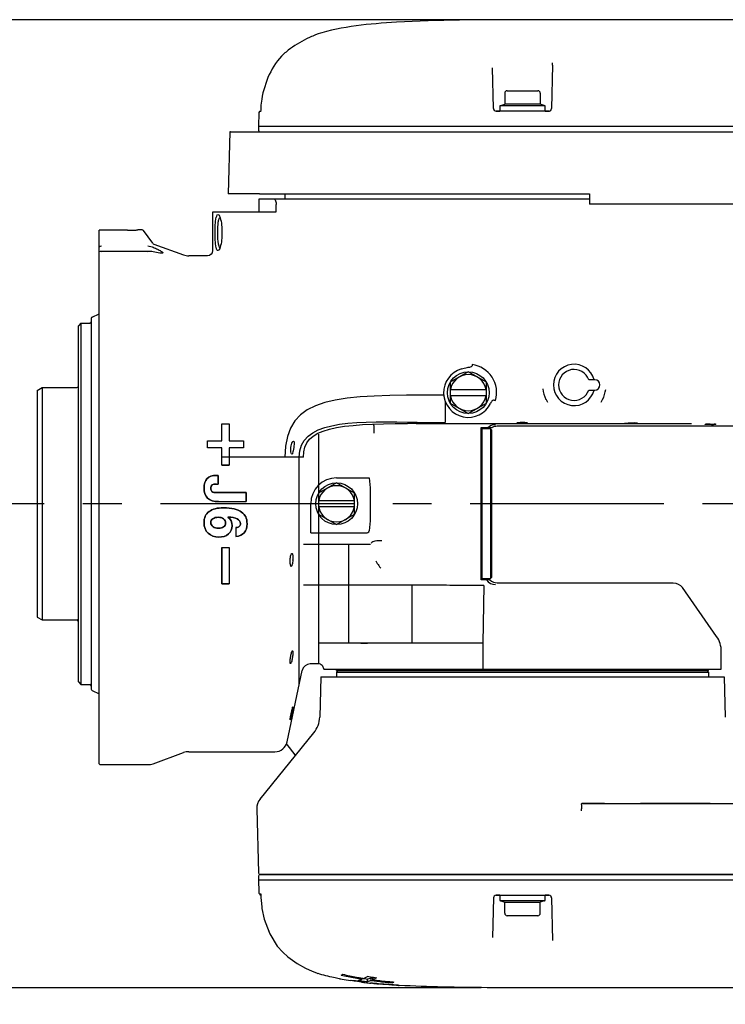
# Model space of a CAD drawing. Header units: millimetres. Extents: x 7426 to 8300, y 124 to 421.
# Tile 25 of 130: x 7986.69 to 7993.52, y 174.2 to 183.73. Entities that reach past the tile are written whole.
import ezdxf
from ezdxf import colors
from ezdxf.entities.mleader import LeaderData, LeaderLine
from ezdxf.math import Vec2, Vec3

# ---------------------------------------------------------------- set-up
doc = ezdxf.new("R2010")
doc.units = ezdxf.units.MM
doc.linetypes.add('BANKLINE1', pattern=[5.5, 4, -1.5])
doc.linetypes.add('CENTER', pattern=[0.6, 0.375, -0.075, 0.075, -0.075])
for name, color, linetype in [('00_COMPONENTS', 7, 'BANKLINE1'), ('外形图', 7, 'Continuous'), ('尺寸标注', 7, 'Continuous')]:
    doc.layers.add(name, color=color, linetype=linetype)
doc.styles.add('微软雅黑', font='msyh.ttc')
doc.dimstyles.new('尺寸标注_1_20比例', dxfattribs={"dimtxt": 2.1, "dimasz": 1.7, "dimexe": 0.5, "dimexo": 0.4, "dimgap": 0.5, "dimtad": 1, "dimdec": 1, "dimlfac": 20, "dimdsep": 46, "dimtxsty": '微软雅黑', "dimcen": 0.09, "dimadec": 0, "dimazin": 0, "dimtp": 0.01, "dimtm": 0.01, "dimtfac": 1, "dimtdec": 1, "dimtofl": 0, "dimtmove": 0, "dimatfit": 3, "dimfxl": 1, "dimtolj": 1, "dimarcsym": 0})

# ---------------------------------------------------------------- blocks, each defined once
blk = doc.blocks.new('*D1531')
at = {"layer": 'Defpoints', "color": 0}
for p in [(7991.5568, 183.7268), (7983.9826, 174.3568), (7991.5568, 174.3568)]:
    blk.add_point(p, dxfattribs=at)
at = {"layer": '尺寸标注', "color": 0, "lineweight": -2}
for p, q in [((7991.1568, 183.7268), (7983.4826, 183.7268)), ((7983.9826, 182.0268), (7983.9826, 176.0568)), ((7991.1568, 174.3568), (7983.4826, 174.3568))]:
    blk.add_line(p, q, dxfattribs=at)
at = {"layer": '尺寸标注', "color": 0}
for points in [[(7984.266, 182.0268), (7983.6993, 182.0268), (7983.9826, 183.7268)], [(7983.6993, 176.0568), (7984.266, 176.0568), (7983.9826, 174.3568)]]:
    blk.add_solid(points, dxfattribs=at)
at = {"layer": '尺寸标注', "color": 0, "insert": (7982.3927, 179.0418), "char_height": 2.1, "attachment_point": 5, "rotation": 90, "style": '微软雅黑'}
blk.add_mtext('\\A1;187.4', dxfattribs=at)

msp = doc.modelspace()

# ---------------------------------------------------------------- linework, layer by layer
at = {"layer": '00_COMPONENTS', "linetype": 'CENTER', "ltscale": 5}
msp.add_line((8046.926, 179.0415), (7985.7152, 179.0415), dxfattribs=at)
at = {"layer": '外形图', "linetype": 'Continuous'}
for p, q in [((7994.7077, 183.7268), (7991.5568, 183.7268)), ((7989.5664, 183.5853), (7989.5647, 183.5846)), ((7991.2762, 182.8662), (7991.2659, 183.261)), ((7991.8485, 183.2868), (7991.8375, 182.8662)), ((7991.3843, 183.0143), (7991.3843, 182.9091)), ((7991.4093, 183.0393), (7991.7043, 183.0393)), ((7991.7293, 183.0143), (7991.7293, 182.9091)), ((7989.0235, 182.8783), (7989.0231, 182.8662)), ((7991.3368, 182.8918), (7991.3368, 182.8418)), ((7991.7768, 182.8918), (7991.3368, 182.8918)), ((7991.3467, 182.8954), (7991.3843, 182.9091)), ((7991.7293, 182.9091), (7991.3843, 182.9091)), ((7991.767, 182.8954), (7991.7293, 182.9091)), ((7991.7768, 182.8418), (7991.7768, 182.8918)), ((7989.0046, 182.8272), (7989.0011, 182.6918)), ((7989.0231, 182.8418), (7989.02, 182.8418)), ((7989.0202, 182.8354), (7989.02, 182.8343)), ((7991.8125, 182.8418), (7991.3012, 182.8418)), ((7991.3012, 182.8418), (7991.3368, 182.8418)), ((7991.7768, 182.8418), (7991.3368, 182.8418)), ((7991.7768, 182.8418), (7991.8125, 182.8418)), ((7989.0011, 182.6918), (7989.0011, 182.6568)), ((8002.1058, 182.6918), (7989.0011, 182.6918)), ((7988.7243, 182.6418), (7988.7086, 182.0418)), ((7988.7311, 182.6418), (7988.7243, 182.6418)), ((7988.7311, 182.6418), (8005.5496, 182.6418)), ((7988.7163, 182.0418), (7988.7086, 182.0418)), ((7989.0108, 182.0418), (7988.7163, 182.0418)), ((7989.0108, 182.0418), (7992.2069, 182.0418)), ((7989.2568, 182.0418), (7989.2568, 181.9918)), ((7992.2069, 182.0418), (7992.2069, 182.0136)), ((7989.0068, 181.8668), (7989.0068, 181.9918)), ((7989.0068, 181.9918), (7992.2069, 181.9918)), ((7989.1716, 181.8668), (7989.1716, 181.9371)), ((7992.2069, 182.0136), (7992.2069, 181.942)), ((7996.5143, 181.9418), (7992.2071, 181.9418)), ((7988.5585, 181.4918), (7988.5585, 181.8668)), ((7988.5585, 181.8668), (7989.1716, 181.8668)), ((7988.6085, 181.8418), (7988.6152, 181.8384)), ((7987.4568, 181.5509), (7987.4568, 181.6899)), ((7987.7318, 181.6899), (7987.4568, 181.6899)), ((7987.8269, 181.6916), (7987.8318, 181.6918)), ((7987.8742, 181.6918), (7987.8318, 181.6918)), ((7987.9765, 181.5641), (7987.8863, 181.6858)), ((7987.4568, 176.5235), (7987.4568, 181.5509)), ((7987.988, 181.5555), (7988.2753, 181.4509)), ((7987.469, 181.483), (7987.4568, 181.4813)), ((7987.4818, 181.4813), (7987.469, 181.483)), ((7987.9526, 181.483), (7987.469, 181.483)), ((7987.9526, 181.483), (7987.9303, 181.4813)), ((7988.5571, 181.4918), (7988.5585, 181.4918)), ((7988.6152, 181.4952), (7988.6085, 181.4918)), ((7988.5068, 181.4418), (7988.3266, 181.4418)), ((7987.3905, 180.8492), (7987.4568, 180.8802)), ((7987.2818, 180.789), (7987.2568, 180.7639)), ((7987.2818, 180.789), (7987.2818, 177.2918)), ((7987.2818, 180.789), (7987.3668, 180.789)), ((7987.3818, 180.8356), (7987.3818, 177.248)), ((7987.2568, 177.3168), (7987.2568, 180.7639)), ((7991.0318, 180.3189), (7990.8568, 180.2178)), ((7991.2068, 180.2178), (7991.0318, 180.3189)), ((7991.0695, 180.3892), (7991.0695, 180.3782)), ((7990.8568, 180.2178), (7990.8568, 180.0158)), ((7991.2068, 180.0158), (7991.2068, 180.2178)), ((7992.2569, 180.2418), (7992.1983, 180.2418)), ((7986.8568, 180.1379), (7986.9068, 180.1668)), ((7986.8568, 180.1379), (7986.8568, 177.9456)), ((7986.9068, 180.1668), (7986.9068, 177.9168)), ((7986.9068, 180.1668), (7987.2418, 180.1668)), ((7990.8568, 180.1468), (7991.2068, 180.1468)), ((7992.1983, 180.1418), (7992.2569, 180.1418)), ((7990.8068, 180.032), (7990.8068, 179.8282)), ((7991.2068, 180.0868), (7990.8568, 180.0868)), ((7990.8568, 180.0158), (7991.0318, 179.9147)), ((7991.0318, 179.9147), (7991.2068, 180.0158)), ((7990.4441, 179.8317), (7990.538, 179.8301)), ((7990.538, 179.8301), (7990.5693, 179.8296)), ((7988.6468, 179.6518), (7988.6468, 179.8168)), ((7988.6468, 179.6518), (7988.6468, 179.8168)), ((7988.6468, 179.8168), (7988.7168, 179.8168)), ((7988.6468, 179.8168), (7988.7168, 179.8168)), ((7988.7168, 179.8168), (7988.7168, 179.6518)), ((7988.7168, 179.8168), (7988.7168, 179.6518)), ((7990.5285, 179.8179), (7990.5377, 179.8179)), ((7990.5377, 179.8179), (7990.568, 179.8179)), ((7990.568, 179.8179), (7990.8068, 179.8177)), ((7990.8068, 179.8177), (7993.1926, 179.8177)), ((7991.1568, 178.3043), (7991.1568, 179.7793)), ((7991.1568, 179.7793), (7991.2629, 179.7793)), ((7991.1568, 179.7568), (7991.1668, 179.7668)), ((7991.1668, 178.3168), (7991.1668, 179.7668)), ((7991.2468, 179.7668), (7991.1668, 179.7668)), ((7991.2068, 179.7793), (7991.2068, 179.7668)), ((7991.2468, 179.7668), (7991.2468, 178.3168)), ((7991.2568, 179.7568), (7991.2468, 179.7668)), ((7991.2568, 179.7568), (7991.2568, 178.3268)), ((7993.636, 179.7918), (7991.3129, 179.7918)), ((7993.3961, 179.8119), (7993.4131, 179.8135)), ((7993.4193, 179.8097), (7993.406, 179.8094)), ((7993.4298, 179.8119), (7993.4294, 179.8116)), ((7988.5068, 179.5818), (7988.5068, 179.6518)), ((7988.5068, 179.5818), (7988.5068, 179.6518)), ((7988.5068, 179.6518), (7988.6468, 179.6518)), ((7988.5068, 179.6518), (7988.6468, 179.6518)), ((7988.7168, 179.6518), (7988.8568, 179.6518)), ((7988.7168, 179.6518), (7988.8568, 179.6518)), ((7988.8568, 179.6518), (7988.8568, 179.5818)), ((7988.8568, 179.6518), (7988.8568, 179.5818)), ((7989.5818, 179.7148), (7989.5818, 179.1428)), ((7988.6468, 179.5818), (7988.5068, 179.5818)), ((7988.6468, 179.5818), (7988.5068, 179.5818)), ((7988.6468, 179.4168), (7988.6468, 179.5818)), ((7988.6468, 179.4168), (7988.6468, 179.5818)), ((7988.7168, 179.5818), (7988.7168, 179.4168)), ((7988.7168, 179.5818), (7988.7168, 179.4168)), ((7988.8568, 179.5818), (7988.7168, 179.5818)), ((7988.8568, 179.5818), (7988.7168, 179.5818)), ((7989.4375, 179.4918), (7988.6468, 179.4918)), ((7989.395, 177.2918), (7989.395, 179.4918)), ((7988.7168, 179.4168), (7988.6468, 179.4168)), ((7988.6468, 179.4168), (7988.7168, 179.4168)), ((7988.6091, 179.3168), (7988.5966, 179.3168)), ((7988.5966, 179.3168), (7988.6091, 179.3168)), ((7988.6091, 179.3168), (7988.6091, 179.2318)), ((7988.6091, 179.2318), (7988.6091, 179.3168)), ((7989.7568, 179.2918), (7990.0733, 179.2918)), ((7988.5949, 179.2324), (7988.6091, 179.2318)), ((7988.5949, 179.2324), (7988.6091, 179.2318)), ((7989.7568, 179.2439), (7989.5818, 179.1428)), ((7989.9318, 179.1428), (7989.7568, 179.2439)), ((7988.8818, 179.1491), (7988.5918, 179.1491)), ((7988.5918, 179.1491), (7988.8818, 179.1491)), ((7988.8818, 179.1491), (7988.8818, 179.0622)), ((7988.8818, 179.0622), (7988.8818, 179.1491)), ((7989.5818, 179.1428), (7989.5818, 178.9408)), ((7989.5818, 179.0718), (7989.9318, 179.0718)), ((7989.9318, 178.9408), (7989.9318, 179.1428)), ((7988.6147, 179.0622), (7988.8818, 179.0622)), ((7988.6147, 179.0622), (7988.8818, 179.0622)), ((7989.5068, 178.76), (7989.5068, 179.0418)), ((7989.9318, 179.0118), (7989.5818, 179.0118)), ((7989.5818, 178.9411), (7989.5818, 177.4918)), ((7989.5818, 178.9408), (7989.7568, 178.8397)), ((7989.7568, 178.8397), (7989.9318, 178.9408)), ((7988.7824, 178.8107), (7988.7824, 178.7257)), ((7988.7824, 178.8107), (7988.7824, 178.7257)), ((7989.5068, 178.76), (7990.0418, 178.76)), ((7988.6468, 178.6168), (7988.6468, 178.2668)), ((7988.6468, 178.2668), (7988.6468, 178.6168)), ((7988.6468, 178.6168), (7988.7168, 178.6168)), ((7988.6468, 178.6168), (7988.7168, 178.6168)), ((7988.7168, 178.6168), (7988.7168, 178.2668)), ((7988.7168, 178.6168), (7988.7168, 178.2668)), ((7989.4375, 178.6505), (7990.0863, 178.6505)), ((7989.8718, 178.6505), (7989.8718, 177.6918)), ((7991.1568, 178.3268), (7991.1668, 178.3168)), ((7991.2416, 178.3043), (7991.1568, 178.3043)), ((7991.1668, 178.3168), (7991.2468, 178.3168)), ((7991.2568, 178.3268), (7991.2468, 178.3168)), ((7988.7168, 178.2668), (7988.6468, 178.2668)), ((7988.6468, 178.2668), (7988.7168, 178.2668)), ((7990.4888, 177.6918), (7990.4888, 178.2532)), ((7991.1809, 178.2508), (7991.1739, 177.6918)), ((7991.3129, 178.2768), (7993.0159, 178.2768)), ((7993.4367, 177.7563), (7993.1046, 178.2306)), ((7986.8568, 177.9456), (7986.9068, 177.9168)), ((7986.9068, 177.9168), (7987.2418, 177.9168)), ((7991.1739, 177.6918), (7989.5818, 177.6918)), ((7991.1739, 177.6918), (7991.1739, 177.4418)), ((7993.4819, 177.4418), (7993.4819, 177.613)), ((7989.5818, 177.4918), (7989.5018, 177.4918)), ((7989.6318, 177.4418), (7989.6318, 177.4432)), ((7989.2769, 176.7362), (7989.4241, 177.4288)), ((7989.6034, 177.3668), (7989.5932, 176.9764)), ((7989.6034, 177.3668), (7993.5103, 177.3668)), ((7989.6318, 177.4418), (7993.4819, 177.4418)), ((7989.7568, 177.4268), (7989.7568, 177.4418)), ((7989.7718, 177.4268), (7989.7568, 177.4118)), ((7989.7568, 177.4268), (7993.3569, 177.4268)), ((7989.7568, 177.4118), (7989.7568, 177.3668)), ((7989.7568, 177.4118), (7993.3569, 177.4118)), ((7993.3419, 177.4268), (7993.3569, 177.4118)), ((7993.3569, 177.4268), (7993.3569, 177.4418)), ((7993.3569, 177.4118), (7993.3569, 177.3668)), ((7993.5103, 177.3668), (7993.5205, 176.9764)), ((7987.2568, 177.3168), (7987.2818, 177.2918)), ((7987.2818, 177.2918), (7987.3668, 177.2918)), ((7987.3905, 177.2344), (7987.4568, 177.2034)), ((7989.0163, 176.1831), (7989.5374, 176.8254)), ((7989.2767, 176.7115), (7989.3527, 176.6122)), ((7987.9817, 176.5258), (7988.2754, 176.6327)), ((7988.3267, 176.6418), (7989.1603, 176.6418)), ((7987.4818, 176.5168), (7987.9303, 176.5168)), ((7992.3516, 176.1418), (7992.1297, 176.1418)), ((7992.1297, 176.1418), (7996.6439, 176.1418)), ((7993.3727, 176.1418), (7992.7009, 176.1418)), ((7988.9841, 176.0885), (7989.0004, 175.469)), ((7989.0027, 175.4441), (7989.0009, 175.437)), ((7989.0164, 175.452), (8010.2942, 175.452)), ((8010.2927, 175.452), (7989.0179, 175.452)), ((7989.209, 175.452), (7989.1318, 175.452)), ((7991.477, 175.452), (7991.4318, 175.452)), ((7991.6818, 175.452), (7991.6552, 175.452)), ((7989.0008, 175.402), (7989.004, 175.2812)), ((7989.0008, 175.402), (8010.3518, 175.402)), ((7989.0009, 175.437), (7989.0009, 175.402)), ((7989.023, 175.2542), (7989.024, 175.2419)), ((7991.3368, 175.252), (7991.3012, 175.252)), ((7991.3012, 175.252), (7991.8125, 175.252)), ((7991.3368, 175.252), (7991.3368, 175.202)), ((7991.3368, 175.252), (7991.7768, 175.252)), ((7991.7768, 175.202), (7991.7768, 175.252)), ((7991.8125, 175.252), (7991.7768, 175.252)), ((7989.024, 175.2419), (7989.0247, 175.2275)), ((7989.0247, 175.2275), (7989.0253, 175.2056)), ((7991.2762, 175.2276), (7991.2662, 174.8446)), ((7991.3368, 175.202), (7991.7768, 175.202)), ((7991.3467, 175.1984), (7991.3843, 175.1847)), ((7991.3843, 175.0795), (7991.3843, 175.1847)), ((7991.3843, 175.1847), (7991.7293, 175.1847)), ((7991.767, 175.1984), (7991.7293, 175.1847)), ((7991.7293, 175.0795), (7991.7293, 175.1847)), ((7991.8375, 175.2276), (7991.8483, 174.8157)), ((7991.7043, 175.0545), (7991.4093, 175.0545)), ((7989.0819, 174.9538), (7989.11, 174.8782)), ((7989.5211, 174.5178), (7989.5616, 174.501)), ((7989.5616, 174.501), (7989.574, 174.4961)), ((7989.8955, 174.4256), (7989.8913, 174.4262)), ((7989.8955, 174.4256), (7989.8955, 174.4304)), ((7989.9245, 174.4258), (7989.9054, 174.4289)), ((7989.9603, 174.4211), (7989.967, 174.4202)), ((7989.9932, 174.4168), (7989.9932, 174.4123)), ((7990.0003, 174.4114), (7989.9932, 174.4123)), ((7990.0038, 174.4408), (7990.0038, 174.4479)), ((7990.0568, 174.4168), (7990.0568, 174.442)), ((7990.103, 174.4004), (7990.0909, 174.4016)), ((7990.0924, 174.4282), (7990.0924, 174.4533)), ((7990.107, 174.4263), (7990.104, 174.4267)), ((7990.1081, 174.4349), (7990.1081, 174.46)), ((7990.1618, 174.3948), (7990.1618, 174.399)), ((7990.2943, 174.4063), (7990.2943, 174.4124)), ((7990.3533, 174.3847), (7990.3533, 174.3827)), ((7990.362, 174.3804), (7990.3634, 174.3803)), ((7994.1071, 174.3568), (7991.5568, 174.3568))]:
    msp.add_line(p, q, dxfattribs=at)
for points in [[(7989.0219, 182.8477), (7989.021, 182.8402), (7989.0202, 182.8354)], [(7989.023, 182.8662), (7989.0227, 182.8574), (7989.0219, 182.8477)], [(7992.2069, 181.942), (7992.2069, 181.9419), (7992.2071, 181.9418)], [(7988.5568, 181.4918), (7988.5525, 181.4715), (7988.5417, 181.456), (7988.5259, 181.4456), (7988.5068, 181.4418)], [(7989.0159, 175.452), (7989.0082, 175.4499), (7989.0027, 175.4441)], [(7989.0214, 175.2673), (7989.0208, 175.2688), (7989.0208, 175.2685), (7989.0218, 175.2633), (7989.023, 175.2542)], [(7989.0253, 175.2056), (7989.0318, 175.1368), (7989.0336, 175.126)], [(7989.0336, 175.126), (7989.0567, 175.0224), (7989.1089, 174.8801), (7989.183, 174.7601), (7989.2358, 174.7011)], [(7989.2358, 174.7011), (7989.2841, 174.6578), (7989.3747, 174.5934), (7989.4569, 174.5477), (7989.5211, 174.5178)]]:
    msp.add_lwpolyline(points, dxfattribs=at)
for centre in [(7991.0318, 180.1168), (7989.7568, 179.0418)]:
    msp.add_circle(centre, 0.2021, dxfattribs=at)
for centre, radius, start, end in [((7990.1347, 182.1432), 1.55, 111.57692, 113.67106), ((7989.7499, 182.8531), 0.7397, 128.57892, 132.86642), ((7991.6635, 183.293), 0.185, 1.45853, 4.74689), ((7991.6399, 183.2924), 0.2087, 358.4696, 1.45957), ((7991.4093, 183.0143), 0.025, 90, 180), ((7991.7043, 183.0143), 0.025, 0, 90), ((7989.5682, 182.8622), 0.545, 169.89398, 178.30939), ((7991.3518, 182.8813), 0.015, 110, 135.55634), ((7991.7618, 182.8813), 0.015, 44.44366, 70), ((7989.0196, 182.8268), 0.015, 90, 178.49998), ((7991.3012, 182.8668), 0.025, 181.5, 212.1388), ((7991.3012, 182.8668), 0.025, 181.5, 270), ((7991.8125, 182.8668), 0.025, 270, 358.5), ((7991.8125, 182.8668), 0.025, 270, 299.5), ((7989.0161, 182.6568), 0.015, 180, 239.18329), ((7988.4602, 181.7556), 0.1777, 17.95469, 18.85787), ((7987.7318, 184.3436), 2.6537, 270.00067, 270.66386), ((7987.7324, 184.2931), 2.6031, 270.66353, 270.80567), ((7987.7316, 184.352), 2.662, 270.80506, 271.26739), ((7987.7318, 184.3386), 2.6487, 271.2685, 271.61169), ((7987.7308, 184.3755), 2.6856, 271.61095, 271.74589), ((7987.7331, 184.3027), 2.6128, 271.74479, 271.93916), ((7987.7298, 184.3955), 2.7056, 271.94124, 272.05776), ((7987.7304, 184.3776), 2.6877, 271.94123, 272.05704), ((7987.8742, 181.6768), 0.015, 36.54827, 90), ((7987.9966, 181.5789), 0.025, 216.54827, 250), ((7988.3266, 181.5918), 0.15, 250, 270.00118), ((7988.4636, 181.5769), 0.1742, 340.93288, 342.01736), ((7987.3668, 180.8039), 0.0149, 292.36391, 337.24998), ((7987.3968, 180.8356), 0.015, 115, 180), ((7991.0318, 180.1168), 0.2388, 105.77547, 334.3022), ((7991.0318, 180.1168), 0.275, 344.21447, 82.12881), ((7992.0568, 180.1918), 0.2, 14.47733, 345.52333), ((7992.0568, 180.1918), 0.15, 19.47074, 340.53011), ((7991.0318, 180.1168), 0.175, 9.87089, 170.12911), ((7992.2569, 180.1918), 0.05, 270, 90), ((7987.2418, 180.1818), 0.015, 270, 0), ((7992.0682, 180.1925), 0.3168, 186.86148, 206.35552), ((7992.0463, 180.1932), 0.3198, 333.57841, 352.08637), ((7991.0363, 180.1159), 0.2443, 182.6011, 194.97769), ((7991.0369, 180.1161), 0.245, 194.98102, 200.17744), ((7991.0361, 180.1158), 0.2442, 200.1743, 202.38631), ((7991.0318, 180.1168), 0.175, 189.87089, 350.12911), ((7991.4712, 180.9955), 0.9694, 258.84795, 259.61758), ((7992.0698, 180.1932), 0.3185, 206.34175, 209.45158), ((7992.0702, 180.1934), 0.319, 209.45106, 211.5459), ((7992.047, 180.1932), 0.3191, 328.48199, 333.51987), ((7990.4593, 177.4038), 2.4246, 88.13909, 89.09441), ((7990.5411, 150.2638), 29.5541, 90.02439, 90.18963), ((7990.5289, 181.7327), 1.9082, 268.39764, 269.56888), ((7993.3796, 181.9295), 2.1202, 270.23141, 270.71359), ((7989.7568, 179.0418), 0.25, 90, 180), ((7989.7568, 179.0418), 0.175, 9.87089, 170.12911), ((7989.7568, 179.0418), 0.175, 189.87089, 350.12911), ((7989.6163, 178.4818), 0.309, 176.51669, 176.93868), ((7989.0407, 178.5148), 0.2932, 356.28894, 356.7577), ((7990.5422, 178.7117), 0.4629, 208.49259, 210.76548), ((7990.5683, 178.7276), 0.4935, 210.80343, 216.73331), ((7990.5862, 178.7406), 0.5156, 216.69326, 217.61224), ((7990.5891, 178.7427), 0.5192, 217.61231, 218.72105), ((7987.2418, 177.9018), 0.015, 0, 90), ((7993.2322, 177.613), 0.2497, 0, 35), ((7990.0005, 192.4235), 14.7318, 269.96059, 270.21112), ((7989.5018, 177.4123), 0.0795, 90, 168), ((7987.3668, 177.2768), 0.015, 0, 90), ((7987.3968, 177.248), 0.015, 180, 245), ((7989.3433, 176.9829), 0.25, 320.94668, 358.5), ((7989.1603, 176.7609), 0.1192, 270, 348.00001), ((7988.3267, 176.4918), 0.15, 90, 110), ((7987.4818, 176.5668), 0.05, 240, 270), ((7987.9303, 176.6668), 0.15, 270, 290), ((7989.1284, 176.0922), 0.1443, 140.94668, 181.5), ((7989.0179, 175.4695), 0.0175, 181.50003, 270), ((7989.034, 175.282), 0.03, 181.50001, 247.67478), ((7991.3012, 175.227), 0.025, 90, 178.5), ((7991.8125, 175.227), 0.025, 1.5, 90), ((7991.3518, 175.2125), 0.015, 224.44366, 250), ((7991.7618, 175.2125), 0.015, 290, 315.55634), ((7991.8125, 175.227), 0.025, 1.5, 31), ((7991.4093, 175.0795), 0.025, 180, 270), ((7991.7043, 175.0795), 0.025, 270, 0), ((7990.2738, 177.0087), 2.6105, 259.1785, 259.75181), ((7989.6886, 174.7185), 0.2641, 295.40613, 298.09053), ((7990.315, 176.6344), 2.2147, 256.6052, 258.34504), ((7990.334, 177.3483), 2.9554, 259.77424, 261.38453), ((7989.6801, 174.7346), 0.2823, 298.07306, 299.13137), ((7990.4346, 177.2267), 2.819, 258.39625, 261.21004), ((7990.4201, 177.8499), 3.4596, 261.27727, 262.36195), ((7989.0901, 169.338), 5.1557, 80.34926, 80.68633), ((7990.4821, 177.3514), 2.9401, 259.57678, 260.63757), ((7989.6873, 172.8538), 1.5896, 79.84235, 80.32563), ((7990.4764, 178.2655), 3.8789, 262.45506, 262.8452), ((7989.8143, 173.5621), 0.87, 79.25748, 79.84778), ((7990.4882, 177.9045), 3.5142, 261.49039, 261.97525), ((7989.9007, 174.6879), 0.2677, 289.97072, 292.6623), ((7990.5367, 178.252), 3.8651, 261.98196, 262.86735), ((7990.5063, 178.5849), 4.204, 263.08638, 263.36774), ((7990.5232, 177.5975), 3.1896, 260.62777, 260.9126), ((7990.5104, 178.0543), 3.6406, 262.00144, 262.3721), ((7989.8749, 174.7446), 0.33, 295.96942, 298.3203), ((7990.5313, 178.8004), 4.421, 263.36848, 263.73063), ((7990.5394, 178.2717), 3.86, 262.37292, 262.81756), ((7989.8526, 174.7854), 0.3766, 298.3634, 302.52037), ((7990.5599, 179.0602), 4.6824, 263.73055, 264.07513), ((7990.6014, 177.6507), 3.2293, 260.25818, 261.32151), ((7990.0039, 174.6666), 0.2307, 283.26389, 284.46705), ((7989.9989, 174.6851), 0.2499, 284.5142, 289.1088), ((7990.079, 174.4279), 0.0252, 264.32582, 269.16369), ((7990.5819, 179.2658), 4.889, 264.06722, 264.23639), ((7989.9898, 174.6859), 0.2774, 289.10705, 291.72166), ((7989.99, 174.7112), 0.2775, 289.07691, 291.65787), ((7990.5993, 179.3425), 4.9629, 264.1259, 264.28628), ((7990.605, 178.3437), 3.924, 262.49359, 262.70806), ((7990.6211, 178.4666), 4.0729, 262.54241, 262.70599), ((7990.6163, 179.6127), 5.2375, 264.37631, 264.70462), ((7990.6332, 179.6872), 5.3092, 264.29169, 264.90608), ((7990.6586, 178.7651), 4.3737, 262.75452, 263.44596), ((7990.6697, 178.6215), 4.2241, 262.35966, 263.27751), ((7990.6529, 177.9841), 3.5666, 261.3123, 261.791), ((7990.6461, 179.934), 5.5602, 264.70454, 265.01703), ((7990.7588, 179.6583), 5.2726, 263.47244, 264.94613), ((7990.7111, 180.573), 6.1985, 264.91574, 265.86136), ((7990.1636, 174.458), 0.0632, 268.42281, 272.08795), ((7990.1635, 174.4597), 0.0649, 272.09078, 275.69506), ((7990.7298, 180.8752), 6.5033, 265.09763, 266.14408), ((7990.7433, 179.2449), 4.8519, 263.27583, 264.07512), ((7990.8063, 179.8478), 5.458, 264.07035, 264.59944), ((7990.8425, 180.2268), 5.8387, 264.59567, 264.76642), ((7990.1842, 174.7096), 0.3227, 289.95273, 292.9346), ((7990.8017, 181.8136), 7.4424, 265.85569, 266.54632), ((7990.8143, 182.0976), 7.7286, 266.12856, 266.58038), ((7990.4713, 176.2326), 1.8555, 266.47314, 266.62079)]:
    msp.add_arc(centre, radius, start, end, dxfattribs=at)
for centre, major_axis, ratio, start_param, end_param in [((7991.5568, 179.8285), (0.0625, 0), 0.017455, -2.617994, -1.047273), ((7992.6069, 179.8235), (0.0625, 0), 0.017455, 3.141593, 6.283185), ((7993.3755, 179.8102), (0.0514, 0), 0.017462, 1.57732, 2.64334)]:
    msp.add_ellipse(centre, major_axis=major_axis, ratio=ratio, start_param=start_param, end_param=end_param, dxfattribs=at)
for points, knots in [([(7991.5568, 183.7268), (7991.1499, 183.7268), (7990.4864, 183.7234), (7989.8139, 183.6636), (7989.5664, 183.5853)], [0, 0, 0, 0, 0.610512, 1, 1, 1, 1]), ([(7989.5124, 183.5628), (7989.4965, 183.5558), (7989.4179, 183.5195), (7989.3427, 183.4746), (7989.2886, 183.4314)], [0, 0, 0, 0, 0.200455, 1, 1, 1, 1]), ([(7989.1544, 181.9918), (7989.1605, 181.9875), (7989.1691, 181.9682), (7989.1716, 181.9491), (7989.1716, 181.9371)], [0, 0, 0, 0, 0.382601, 1, 1, 1, 1]), ([(7988.5922, 181.8142), (7988.5932, 181.8183), (7988.5959, 181.8276), (7988.6018, 181.8422), (7988.6085, 181.8418)], [0, 0, 0, 0, 0.383159, 1, 1, 1, 1]), ([(7988.6152, 181.8385), (7988.6165, 181.8372), (7988.6224, 181.8296), (7988.6259, 181.8205), (7988.6284, 181.8131)], [0, 0, 0, 0, 0.184753, 1, 1, 1, 1]), ([(7988.592, 181.5202), (7988.5805, 181.5681), (7988.5809, 181.6673), (7988.5805, 181.7665), (7988.5922, 181.8142)], [0, 0, 0, 0, 0.500798, 1, 1, 1, 1]), ([(7988.6241, 181.5231), (7988.6198, 181.5296), (7988.6141, 181.5493), (7988.6063, 181.6004), (7988.6045, 181.6753), (7988.6076, 181.7492), (7988.6165, 181.7947), (7988.6232, 181.8113), (7988.6281, 181.815)], [0, 0, 0, 0, 0.079212, 0.201141, 0.524122, 0.832308, 0.938109, 1, 1, 1, 1]), ([(7988.6293, 181.8104), (7988.6442, 181.7645), (7988.6503, 181.6668), (7988.6442, 181.569), (7988.6293, 181.5231)], [0, 0, 0, 0, 0.499972, 1, 1, 1, 1]), ([(7987.9821, 181.524), (7987.9955, 181.518), (7988.0201, 181.5066), (7988.0507, 181.4918), (7988.0661, 181.4806), (7988.0766, 181.474), (7988.0714, 181.4656), (7988.0657, 181.4668), (7988.0623, 181.4668)], [0, 0, 0, 0, 0.361042, 0.679631, 0.802452, 0.877748, 0.917578, 1, 1, 1, 1]), ([(7988.0623, 181.4668), (7988.0568, 181.4668), (7988.0298, 181.4694), (7988.0032, 181.4751), (7987.9821, 181.4798)], [0, 0, 0, 0, 0.203488, 1, 1, 1, 1]), ([(7988.6085, 181.4918), (7988.6068, 181.4918), (7988.5959, 181.4975), (7988.5943, 181.5108), (7988.592, 181.5202)], [0, 0, 0, 0, 0.147031, 1, 1, 1, 1]), ([(7988.6282, 181.52), (7988.6272, 181.5172), (7988.6239, 181.5085), (7988.6197, 181.4997), (7988.6152, 181.4951)], [0, 0, 0, 0, 0.317324, 1, 1, 1, 1]), ([(7988.6281, 181.5186), (7988.6274, 181.5192), (7988.6259, 181.5206), (7988.6247, 181.5222), (7988.6241, 181.5231)], [0, 0, 0, 0, 0.463649, 1, 1, 1, 1]), ([(7990.9669, 180.3466), (7990.9843, 180.3515), (7991.0125, 180.3576), (7991.0432, 180.3652), (7991.0695, 180.3693), (7991.0695, 180.3782)], [0, 0, 0, 0, 0.501962, 0.752628, 1, 1, 1, 1]), ([(7990.4443, 179.8272), (7990.4443, 179.8286), (7990.4524, 179.8268), (7990.4605, 179.829), (7990.4784, 179.828), (7990.4907, 179.8282), (7990.4977, 179.8281)], [0, 0, 0, 0, 0.074257, 0.285184, 0.607108, 1, 1, 1, 1]), ([(7990.4756, 179.8252), (7990.4713, 179.8253), (7990.4639, 179.8257), (7990.4534, 179.8257), (7990.4487, 179.827), (7990.4443, 179.8265), (7990.4443, 179.8272)], [0, 0, 0, 0, 0.412827, 0.730286, 0.929973, 1, 1, 1, 1]), ([(7990.5693, 179.8253), (7990.5693, 179.8239), (7990.561, 179.8261), (7990.5527, 179.8236), (7990.5343, 179.8247), (7990.5217, 179.8244), (7990.5146, 179.8245)], [0, 0, 0, 0, 0.074303, 0.286172, 0.608572, 1, 1, 1, 1]), ([(7990.5381, 179.8271), (7990.5424, 179.827), (7990.5498, 179.8265), (7990.5603, 179.8266), (7990.5649, 179.8252), (7990.5693, 179.826), (7990.5693, 179.8253)], [0, 0, 0, 0, 0.413298, 0.731005, 0.930725, 1, 1, 1, 1]), ([(7991.5089, 179.8292), (7991.5249, 179.8295), (7991.5568, 179.8328), (7991.5888, 179.8295), (7991.6048, 179.8292)], [0, 0, 0, 0, 0.500007, 1, 1, 1, 1]), ([(7992.5811, 179.8245), (7992.5908, 179.8246), (7992.62, 179.8267), (7992.6499, 179.8276), (7992.6691, 179.8236)], [0, 0, 0, 0, 0.33023, 1, 1, 1, 1]), ([(7990.1215, 179.7245), (7990.1205, 179.7434), (7990.1184, 179.7695), (7990.1198, 179.7977), (7990.118, 179.8079), (7990.1192, 179.8105)], [0, 0, 0, 0, 0.6593, 0.900909, 1, 1, 1, 1]), ([(7993.3881, 179.8093), (7993.3736, 179.8092), (7993.3538, 179.8082), (7993.3331, 179.8105), (7993.3258, 179.8092), (7993.3241, 179.8101)], [0, 0, 0, 0, 0.681157, 0.910707, 1, 1, 1, 1]), ([(7993.3244, 179.8103), (7993.3251, 179.8104), (7993.3271, 179.8105), (7993.3291, 179.8105), (7993.3304, 179.8106)], [0, 0, 0, 0, 0.348806, 1, 1, 1, 1]), ([(7993.4131, 179.8135), (7993.416, 179.8137), (7993.4192, 179.8144), (7993.432, 179.8137), (7993.4298, 179.8119)], [0, 0, 0, 0, 0.501526, 1, 1, 1, 1]), ([(7989.3202, 179.6166), (7989.3225, 179.6245), (7989.3264, 179.6351), (7989.335, 179.6478), (7989.3393, 179.6478)], [0, 0, 0, 0, 0.661657, 1, 1, 1, 1]), ([(7989.3393, 179.6478), (7989.3426, 179.6478), (7989.3471, 179.6334), (7989.3436, 179.6051), (7989.3408, 179.5747), (7989.3369, 179.5541)], [0, 0, 0, 0, 0.103634, 0.343366, 1, 1, 1, 1]), ([(7989.3246, 179.5228), (7989.3211, 179.5228), (7989.3158, 179.5367), (7989.3121, 179.5652), (7989.3144, 179.5964), (7989.3202, 179.6166)], [0, 0, 0, 0, 0.108042, 0.34853, 1, 1, 1, 1]), ([(7989.3369, 179.5541), (7989.3355, 179.5463), (7989.3336, 179.537), (7989.3281, 179.5228), (7989.3246, 179.5228)], [0, 0, 0, 0, 0.689894, 1, 1, 1, 1]), ([(7990.0733, 179.2918), (7990.0833, 179.2069), (7990.0837, 179.0357), (7990.083, 178.8643), (7990.0718, 178.7796)], [0, 0, 0, 0, 0.500037, 1, 1, 1, 1]), ([(7990.0418, 178.76), (7990.0483, 178.76), (7990.0617, 178.7613), (7990.071, 178.7732), (7990.0718, 178.7796)], [0, 0, 0, 0, 0.500022, 1, 1, 1, 1]), ([(7990.1959, 178.6827), (7990.1734, 178.6844), (7990.1386, 178.6833), (7990.0982, 178.672), (7990.0911, 178.66)], [0, 0, 0, 0, 0.61807, 1, 1, 1, 1]), ([(7989.317, 178.4358), (7989.3148, 178.4358), (7989.3106, 178.4433), (7989.3075, 178.4631), (7989.3069, 178.4835), (7989.3077, 178.4983)], [0, 0, 0, 0, 0.100559, 0.314305, 1, 1, 1, 1]), ([(7989.3079, 178.5005), (7989.3087, 178.515), (7989.3113, 178.5347), (7989.3169, 178.5538), (7989.3216, 178.5608), (7989.3238, 178.5608)], [0, 0, 0, 0, 0.679906, 0.894477, 1, 1, 1, 1]), ([(7989.3333, 178.4959), (7989.3323, 178.4815), (7989.3296, 178.4617), (7989.3239, 178.4427), (7989.3192, 178.4358), (7989.317, 178.4358)], [0, 0, 0, 0, 0.67988, 0.894698, 1, 1, 1, 1]), ([(7989.3238, 178.5608), (7989.326, 178.5608), (7989.3304, 178.5533), (7989.3337, 178.5335), (7989.3342, 178.5131), (7989.3334, 178.4983)], [0, 0, 0, 0, 0.101595, 0.315376, 1, 1, 1, 1]), ([(7991.1809, 178.2508), (7991.093, 178.2512), (7990.9205, 178.252), (7990.7017, 178.2527), (7990.5262, 178.2531), (7990.3862, 178.2533), (7990.2656, 178.2534), (7990.1648, 178.2535), (7990.0601, 178.2535), (7989.9263, 178.2535), (7989.709, 178.2535), (7989.5461, 178.2535), (7989.4375, 178.2535)], [0, 0, 0, 0, 0.154908, 0.303203, 0.380132, 0.457061, 0.543114, 0.586141, 0.629168, 0.721876, 0.814584, 1, 1, 1, 1]), ([(7989.3281, 177.5463), (7989.3259, 177.5337), (7989.3222, 177.5164), (7989.3163, 177.5007), (7989.3129, 177.4943), (7989.3111, 177.4943)], [0, 0, 0, 0, 0.690223, 0.90325, 1, 1, 1, 1]), ([(7989.3128, 177.5675), (7989.315, 177.58), (7989.3186, 177.5973), (7989.3245, 177.6131), (7989.3281, 177.6194), (7989.3299, 177.6194)], [0, 0, 0, 0, 0.688987, 0.901901, 1, 1, 1, 1]), ([(7989.3299, 177.6194), (7989.3329, 177.6193), (7989.3339, 177.6035), (7989.3339, 177.5957), (7989.3334, 177.5881)], [0, 0, 0, 0, 0.282809, 1, 1, 1, 1]), ([(7989.3111, 177.4943), (7989.3081, 177.4943), (7989.3074, 177.5103), (7989.3073, 177.518), (7989.3077, 177.5256)], [0, 0, 0, 0, 0.281471, 1, 1, 1, 1]), ([(7989.6318, 177.4432), (7989.6314, 177.4557), (7989.6204, 177.4815), (7989.5944, 177.4918), (7989.5818, 177.4918)], [0, 0, 0, 0, 0.50012, 1, 1, 1, 1]), ([(7989.3261, 177.0538), (7989.3275, 177.0592), (7989.3305, 177.0644), (7989.3313, 177.0758), (7989.3334, 177.0758)], [0, 0, 0, 0, 0.723679, 1, 1, 1, 1]), ([(7989.3334, 177.0758), (7989.3341, 177.0758), (7989.3335, 177.0714), (7989.3336, 177.0695), (7989.3334, 177.0674)], [0, 0, 0, 0, 0.258921, 1, 1, 1, 1]), ([(7989.3147, 176.9729), (7989.3134, 176.9675), (7989.3103, 176.9623), (7989.3099, 176.9508), (7989.3077, 176.9508)], [0, 0, 0, 0, 0.72504, 1, 1, 1, 1]), ([(7989.3096, 176.973), (7989.3106, 176.9794), (7989.3153, 177.0064), (7989.3209, 177.0334), (7989.3261, 177.0538)], [0, 0, 0, 0, 0.234237, 1, 1, 1, 1]), ([(7989.3314, 177.0536), (7989.3304, 177.0473), (7989.3255, 177.0202), (7989.3198, 176.9933), (7989.3147, 176.9729)], [0, 0, 0, 0, 0.234222, 1, 1, 1, 1]), ([(7989.3077, 176.9508), (7989.307, 176.9508), (7989.3077, 176.9553), (7989.3075, 176.9571), (7989.3077, 176.9592)], [0, 0, 0, 0, 0.258504, 1, 1, 1, 1]), ([(7992.1297, 176.1418), (7992.1226, 176.1418), (7992.132, 176.1027), (7992.1255, 176.087), (7992.1256, 176.0701)], [0, 0, 0, 0, 0.296414, 1, 1, 1, 1]), ([(7989.7837, 174.4446), (7989.7652, 174.4481), (7989.6957, 174.4622), (7989.6268, 174.4796), (7989.5771, 174.495)], [0, 0, 0, 0, 0.265247, 1, 1, 1, 1]), ([(7989.9682, 174.429), (7989.9722, 174.43), (7989.9802, 174.4322), (7989.9881, 174.4348), (7989.9921, 174.4363)], [0, 0, 0, 0, 0.496067, 1, 1, 1, 1]), ([(7989.9893, 174.4141), (7989.9876, 174.4146), (7989.9834, 174.4155), (7989.9791, 174.4163), (7989.9765, 174.4168)], [0, 0, 0, 0, 0.394663, 1, 1, 1, 1]), ([(7990.0806, 174.4237), (7990.0766, 174.4224), (7990.0688, 174.4199), (7990.0608, 174.4178), (7990.0568, 174.4168)], [0, 0, 0, 0, 0.503572, 1, 1, 1, 1]), ([(7990.0787, 174.4027), (7990.0799, 174.4027), (7990.0825, 174.4029), (7990.0851, 174.4034), (7990.0863, 174.4038)], [0, 0, 0, 0, 0.495157, 1, 1, 1, 1]), ([(7990.0863, 174.4038), (7990.0872, 174.404), (7990.0889, 174.4046), (7990.0905, 174.4053), (7990.0913, 174.4056)], [0, 0, 0, 0, 0.492454, 1, 1, 1, 1]), ([(7991.5568, 174.3568), (7991.4424, 174.3568), (7991.0445, 174.3579), (7990.6463, 174.3639), (7990.3634, 174.3803)], [0, 0, 0, 0, 0.287642, 1, 1, 1, 1])]:
    msp.add_open_spline(points, degree=3, knots=knots, dxfattribs=at)
for points in [[(7989.2466, 183.3953), (7989.1276, 183.2847), (7989.0602, 183.1178), (7989.0317, 182.9579)], [(7987.4568, 181.5271), (7987.4641, 181.5324), (7987.4728, 181.5363), (7987.4818, 181.5377)], [(7987.9303, 181.5377), (7987.9481, 181.5361), (7987.9658, 181.5312), (7987.9822, 181.524)], [(7987.9822, 181.4798), (7987.9725, 181.482), (7987.9625, 181.483), (7987.9526, 181.483)], [(7987.3725, 180.7901), (7987.3707, 180.7893), (7987.3687, 180.789), (7987.3668, 180.789)], [(7987.3806, 180.7982), (7987.3814, 180.8), (7987.3818, 180.802), (7987.3818, 180.804)], [(7987.3818, 180.804), (7987.3818, 180.802), (7987.3814, 180.8), (7987.3806, 180.7982)], [(7990.7931, 180.0918), (7989.7715, 180.0919), (7989.2568, 180.1036), (7989.2568, 179.4918)], [(7991.2555, 180.0272), (7991.2522, 180.0229), (7991.2494, 180.0182), (7991.247, 180.0133)], [(7991.2837, 180.0444), (7991.2729, 180.0466), (7991.2621, 180.036), (7991.2555, 180.0272)], [(7989.395, 179.4918), (7989.395, 179.8429), (7989.8861, 179.8408), (7990.4441, 179.8317)], [(7990.5693, 179.8296), (7990.6482, 179.8285), (7990.7277, 179.8277), (7990.8068, 179.8282)], [(7989.4375, 179.4918), (7989.4193, 179.7861), (7989.7892, 179.8155), (7990.4433, 179.8177)], [(7991.2205, 179.7793), (7991.2396, 179.7981), (7991.2681, 179.8098), (7991.2949, 179.8098)], [(7991.3129, 179.7918), (7991.2957, 179.7918), (7991.2781, 179.7874), (7991.2629, 179.7793)], [(7993.3752, 179.8111), (7993.3822, 179.8111), (7993.3891, 179.8114), (7993.3961, 179.8119)], [(7993.4294, 179.8116), (7993.4265, 179.8099), (7993.4228, 179.8098), (7993.4194, 179.8097)], [(7988.5019, 179.2842), (7988.4826, 179.2625), (7988.4732, 179.2335), (7988.4732, 179.197)], [(7988.4732, 179.197), (7988.4732, 179.2335), (7988.4826, 179.2625), (7988.5019, 179.2842)], [(7988.5966, 179.3168), (7988.5526, 179.3168), (7988.5211, 179.3059), (7988.5019, 179.2842)], [(7988.5019, 179.2842), (7988.5211, 179.3059), (7988.5526, 179.3168), (7988.5966, 179.3168)], [(7988.4732, 179.197), (7988.4732, 179.153), (7988.4846, 179.1196), (7988.5076, 179.0967)], [(7988.5076, 179.0967), (7988.4846, 179.1196), (7988.4732, 179.153), (7988.4732, 179.197)], [(7988.5378, 179.1948), (7988.5378, 179.2199), (7988.5568, 179.2339), (7988.5949, 179.2324)], [(7988.5949, 179.2324), (7988.5568, 179.2339), (7988.5378, 179.2199), (7988.5378, 179.1948)], [(7988.5504, 179.1598), (7988.542, 179.1669), (7988.5378, 179.1786), (7988.5378, 179.1948)], [(7988.5378, 179.1948), (7988.5378, 179.1786), (7988.542, 179.1669), (7988.5504, 179.1598)], [(7988.5918, 179.1491), (7988.5726, 179.1491), (7988.5587, 179.1527), (7988.5504, 179.1598)], [(7988.5504, 179.1598), (7988.5587, 179.1527), (7988.5726, 179.1491), (7988.5918, 179.1491)], [(7988.5076, 179.0967), (7988.5306, 179.0739), (7988.5662, 179.0622), (7988.6147, 179.0622)], [(7988.6147, 179.0622), (7988.5662, 179.0622), (7988.5306, 179.0739), (7988.5076, 179.0967)], [(7988.6609, 179.0029), (7988.6013, 179.0029), (7988.5553, 178.9906), (7988.5224, 178.9659)], [(7988.5224, 178.9659), (7988.5553, 178.9906), (7988.6013, 179.0029), (7988.6609, 179.0029)], [(7988.7648, 178.9928), (7988.7353, 178.9995), (7988.7007, 179.0029), (7988.6609, 179.0029)], [(7988.6609, 179.0029), (7988.7007, 179.0029), (7988.7353, 178.9995), (7988.7648, 178.9928)], [(7988.8366, 178.9616), (7988.818, 178.9758), (7988.7941, 178.9862), (7988.7648, 178.9928)], [(7988.7648, 178.9928), (7988.7941, 178.9862), (7988.818, 178.9758), (7988.8366, 178.9616)], [(7988.5224, 178.9659), (7988.4896, 178.9413), (7988.4732, 178.9054), (7988.4732, 178.858)], [(7988.4732, 178.858), (7988.4732, 178.9054), (7988.4896, 178.9413), (7988.5224, 178.9659)], [(7988.5389, 178.8575), (7988.5389, 178.8731), (7988.5456, 178.8862), (7988.5595, 178.8962)], [(7988.5595, 178.8962), (7988.5456, 178.8862), (7988.5389, 178.8731), (7988.5389, 178.8575)], [(7988.5595, 178.8962), (7988.5732, 178.9062), (7988.5902, 178.9112), (7988.6108, 178.9112)], [(7988.6108, 178.9112), (7988.5902, 178.9112), (7988.5732, 178.9062), (7988.5595, 178.8962)], [(7988.6108, 178.9112), (7988.6319, 178.9112), (7988.6492, 178.9059), (7988.6621, 178.8951)], [(7988.6621, 178.8951), (7988.6492, 178.9059), (7988.6319, 178.9112), (7988.6108, 178.9112)], [(7988.6621, 178.8951), (7988.6748, 178.8845), (7988.6815, 178.8711), (7988.6815, 178.8552)], [(7988.6815, 178.8552), (7988.6815, 178.8711), (7988.6748, 178.8845), (7988.6621, 178.8951)], [(7988.7459, 178.8296), (7988.7459, 178.8658), (7988.7322, 178.8939), (7988.7049, 178.9134)], [(7988.7049, 178.9134), (7988.7434, 178.9132), (7988.7729, 178.907), (7988.7941, 178.8953)], [(7988.7049, 178.9134), (7988.7322, 178.8939), (7988.7459, 178.8658), (7988.7459, 178.8296)], [(7988.7941, 178.8953), (7988.7729, 178.907), (7988.7434, 178.9132), (7988.7049, 178.9134)], [(7988.7941, 178.8953), (7988.8152, 178.8836), (7988.8258, 178.8692), (7988.8258, 178.8519)], [(7988.8258, 178.8519), (7988.8258, 178.8692), (7988.8152, 178.8836), (7988.7941, 178.8953)], [(7988.8772, 178.9148), (7988.8687, 178.9318), (7988.8551, 178.9474), (7988.8366, 178.9616)], [(7988.8366, 178.9616), (7988.8551, 178.9474), (7988.8687, 178.9318), (7988.8772, 178.9148)], [(7988.8902, 178.8477), (7988.8902, 178.8756), (7988.8857, 178.8978), (7988.8772, 178.9148)], [(7988.8772, 178.9148), (7988.8857, 178.8978), (7988.8902, 178.8756), (7988.8902, 178.8477)], [(7988.4732, 178.858), (7988.4732, 178.8162), (7988.4863, 178.7825), (7988.513, 178.7569)], [(7988.513, 178.7569), (7988.4863, 178.7825), (7988.4732, 178.8162), (7988.4732, 178.858)], [(7988.5604, 178.8199), (7988.5459, 178.8302), (7988.5389, 178.8427), (7988.5389, 178.8575)], [(7988.5389, 178.8575), (7988.5389, 178.8427), (7988.5459, 178.8302), (7988.5604, 178.8199)], [(7988.6141, 178.8045), (7988.5924, 178.8045), (7988.5746, 178.8098), (7988.5604, 178.8199)], [(7988.5604, 178.8199), (7988.5746, 178.8098), (7988.5924, 178.8045), (7988.6141, 178.8045)], [(7988.6631, 178.8187), (7988.6509, 178.8093), (7988.6345, 178.8045), (7988.6141, 178.8045)], [(7988.6141, 178.8045), (7988.6345, 178.8045), (7988.6509, 178.8093), (7988.6631, 178.8187)], [(7988.6815, 178.8552), (7988.6815, 178.8402), (7988.6754, 178.8282), (7988.6631, 178.8187)], [(7988.6631, 178.8187), (7988.6754, 178.8282), (7988.6815, 178.8402), (7988.6815, 178.8552)], [(7988.7099, 178.7494), (7988.7339, 178.77), (7988.7459, 178.7967), (7988.7459, 178.8296)], [(7988.7459, 178.8296), (7988.7459, 178.7967), (7988.7339, 178.77), (7988.7099, 178.7494)], [(7988.8158, 178.8235), (7988.8091, 178.8179), (7988.798, 178.8134), (7988.7824, 178.8107)], [(7988.7824, 178.8107), (7988.798, 178.8134), (7988.8091, 178.8179), (7988.8158, 178.8235)], [(7988.8258, 178.8519), (7988.8258, 178.8385), (7988.8225, 178.829), (7988.8158, 178.8235)], [(7988.8158, 178.8235), (7988.8225, 178.829), (7988.8258, 178.8385), (7988.8258, 178.8519)], [(7988.8623, 178.7616), (7988.8807, 178.7828), (7988.8902, 178.8115), (7988.8902, 178.8477)], [(7988.8902, 178.8477), (7988.8902, 178.8115), (7988.8807, 178.7828), (7988.8623, 178.7616)], [(7988.513, 178.7569), (7988.5397, 178.7313), (7988.5743, 178.7182), (7988.6169, 178.7182)], [(7988.6169, 178.7182), (7988.5743, 178.7182), (7988.5397, 178.7313), (7988.513, 178.7569)], [(7988.6169, 178.7182), (7988.6548, 178.7182), (7988.686, 178.7288), (7988.7099, 178.7494)], [(7988.7099, 178.7494), (7988.686, 178.7288), (7988.6548, 178.7182), (7988.6169, 178.7182)], [(7988.7824, 178.7257), (7988.8172, 178.7285), (7988.8439, 178.7405), (7988.8623, 178.7616)], [(7988.8623, 178.7616), (7988.8439, 178.7405), (7988.8172, 178.7285), (7988.7824, 178.7257)], [(7991.2081, 178.3043), (7991.2268, 178.2775), (7991.2624, 178.2589), (7991.2951, 178.2589)], [(7991.2416, 178.3043), (7991.2605, 178.2872), (7991.2874, 178.2768), (7991.3129, 178.2768)], [(7993.0159, 178.2768), (7993.0492, 178.2768), (7993.0855, 178.2579), (7993.1046, 178.2306)], [(7989.9904, 177.6918), (7989.9348, 177.6922), (7989.8793, 177.6931), (7989.8238, 177.6916)], [(7989.3077, 177.5256), (7989.3086, 177.5396), (7989.3104, 177.5536), (7989.3128, 177.5675)], [(7989.3334, 177.5881), (7989.3325, 177.5741), (7989.3306, 177.5601), (7989.3281, 177.5463)], [(7989.3334, 177.0674), (7989.3329, 177.0628), (7989.3322, 177.0582), (7989.3314, 177.0536)], [(7989.3077, 176.9592), (7989.3082, 176.9638), (7989.3089, 176.9684), (7989.3096, 176.973)], [(7989.8175, 174.488), (7989.8614, 174.4772), (7989.9057, 174.468), (7989.9501, 174.4598)], [(7990.1436, 174.4539), (7990.1321, 174.447), (7990.1203, 174.4406), (7990.1081, 174.4349)]]:
    msp.add_open_spline(points, degree=3, dxfattribs=at)

# ---------------------------------------------------------------- dimensions: what is measured, and where the dimension line sits
at = {"layer": '尺寸标注'}
dim = msp.add_linear_dim(base=(7983.9826, 174.3568), p1=(7991.5568, 183.7268), p2=(7991.5568, 174.3568), angle=90, dimstyle='尺寸标注_1_20比例', dxfattribs=at)
dim.commit()
dim.dimension.update_dxf_attribs({"geometry": '*D1531', "text_midpoint": (7983.9826, 179.0418), "dimtype": 160})

# ---------------------------------------------------------------- leaders
at = {"layer": '外形图'}
ml = msp.add_multileader_mtext('Standard', dxfattribs=at)
ml.set_content('2×M5{\\A1;\\C256;深度12}', style='微软雅黑')
ml.set_leader_properties()
ml.build(insert=Vec2(0, 0))
ml.multileader.update_dxf_attribs({"text_left_attachment_type": 5, "text_right_attachment_type": 5, "dogleg_length": 0.1667, "arrow_head_size": 1.7})
ctx = ml.context
ctx.base_point, ctx.char_height, ctx.arrow_head_size, ctx.landing_gap_size, ctx.plane_origin = Vec3(7980.726, 167.8067), 2.1, 1.7, 0.3333, Vec3(8005.457, 177.7918)
ctx.left_attachment, ctx.right_attachment, ctx.text_align_type = 5, 5, 2
notes = []
notes.append((ctx, [(0, (1, 1, 0), (7998.0895, 167.8067), (-1, 0), 0.1667, [(0, [(8005.457, 177.7918)], 0, [])])]))
ctx.mtext.insert, ctx.mtext.alignment, ctx.mtext.flow_direction = Vec3(7997.5895, 170.5235), 3, 5
for ctx, leaders in notes:
    for number, flags, end, landing, length, lines in leaders:
        leader = LeaderData()
        leader.index, (leader.has_last_leader_line, leader.has_dogleg_vector, leader.attachment_direction) = number, flags
        leader.last_leader_point, leader.dogleg_vector, leader.dogleg_length = Vec3(end), Vec3(landing), length
        for number, points, colour, breaks in lines:
            line = LeaderLine()
            line.index, line.vertices, line.color, line.breaks = number, Vec3.list(points), colors.encode_raw_color(colour), breaks
            leader.lines.append(line)
        ctx.leaders.append(leader)

doc.saveas('drawing.dxf')
